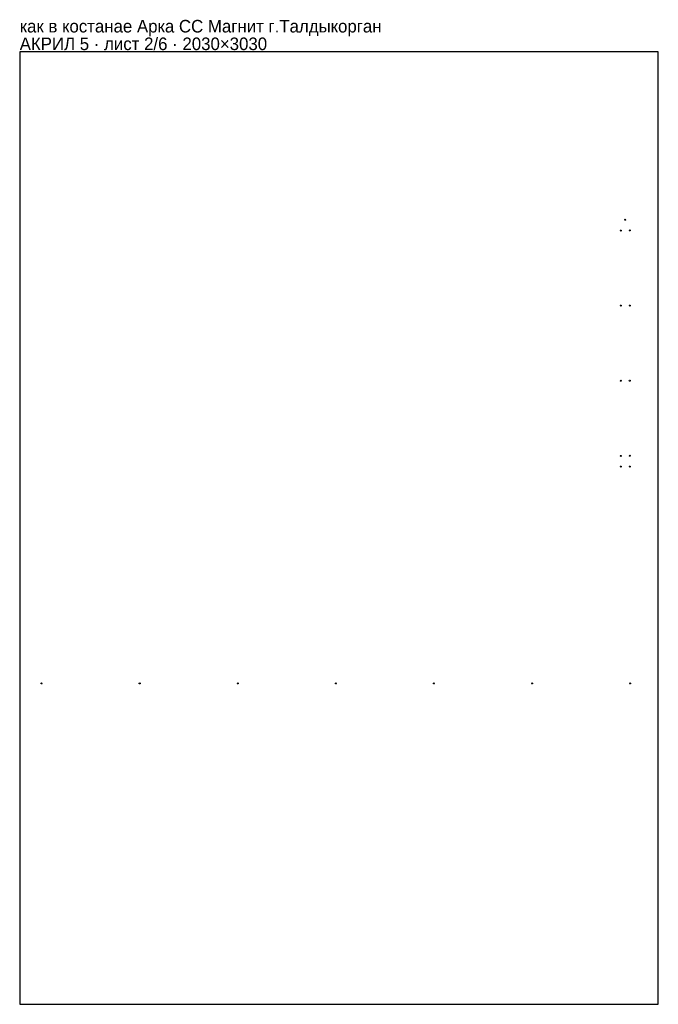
# Model space of a CAD drawing. Header units: millimetres. Extents: x 0 to 2030, y 0 to 3132.
import ezdxf

# ---------------------------------------------------------------- set-up
doc = ezdxf.new("R2010")
doc.units = ezdxf.units.MM
doc.layers.add('INFO', color=7, linetype='Continuous')

msp = doc.modelspace()

# ---------------------------------------------------------------- linework, layer by layer
msp.add_lwpolyline([(0, 0), (2030, 0), (2030, 3030), (0, 3030)], close=True)
for centre in [(1924.9998, 2495.2336), (1910.4998, 2461.1496), (1939.4648, 2461.4286), (1910.4998, 2222.2156), (1939.4648, 2222.4756), (1910.4998, 1983.2826), (1939.4648, 1983.5236), (1910.4998, 1744.3496), (1939.4648, 1744.5716), (1910.4828, 1710.4996), (1939.4828, 1710.4996), (69.599566, 1020.500156), (381.399566, 1020.500156), (693.199566, 1020.500156), (1004.999566, 1020.500156), (1316.799566, 1020.500156), (1628.599566, 1020.500156), (1940.399566, 1020.500156)]:
    msp.add_circle(centre, 1.6)

# ---------------------------------------------------------------- texts
at = {"layer": 'INFO'}
for s, p in [('как в костанае Арка СС Магнит г.Талдыкорган', (0, 3091)), ('АКРИЛ 5 · лист 2/6 · 2030×3030', (0, 3035))]:
    msp.add_text(s, height=40, dxfattribs=at).set_placement(p)

doc.saveas('drawing.dxf')
